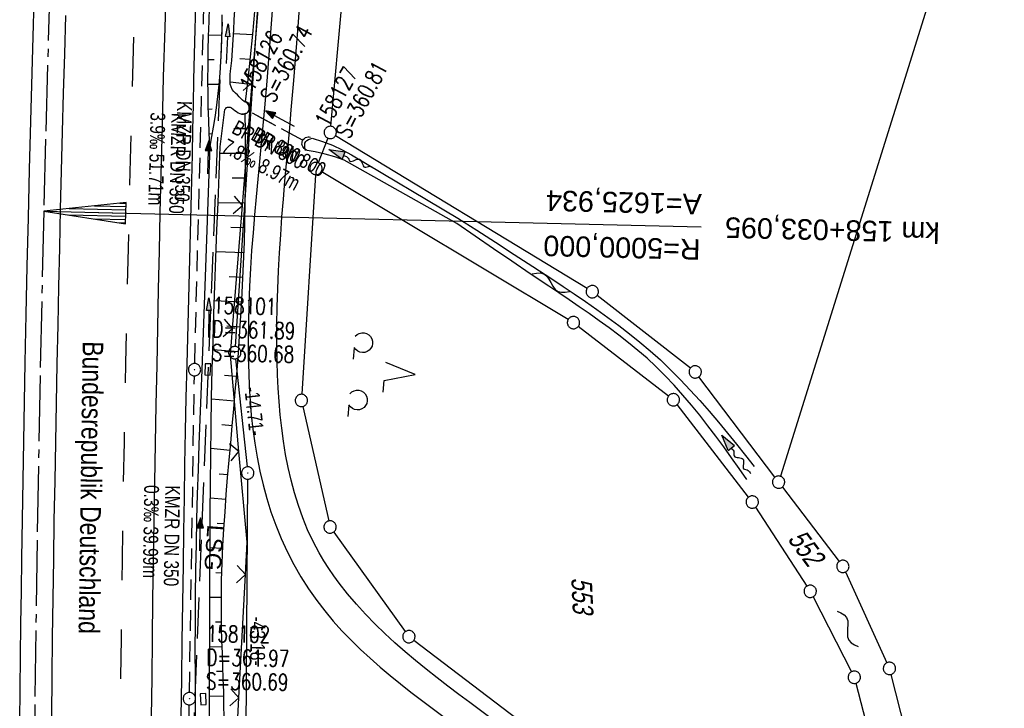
# Model space of a CAD drawing. Extents: x 510579 to 511204, y 466954 to 468018.
# Tile 33 of 48: x 510997 to 511116, y 467405 to 467489. Entities that reach past the tile are written whole.
import ezdxf
from ezdxf.enums import TextEntityAlignment as Align

# ---------------------------------------------------------------- set-up
doc = ezdxf.new("R2010")
doc.units = 0
doc.header["$LTSCALE"] = 10
doc.header["$MEASUREMENT"] = 0
for name, pattern in [('ACHSE', [5.5, 4, -0.5, 0.5, -0.5]), ('AUSGEZOGEN', [0]), ('LT00', [0]), ('LT02', [0.4, 0.2, -0.2]), ('LT05', [0.7, 0.5, -0.2]), ('LT12', [0.4, 0.3, -0.1]), ('STRICHLINIE2', [0.375, 0.25, -0.125])]:
    doc.linetypes.add(name, pattern=pattern)
doc.layers.get('0').update_dxf_attribs({"linetype": 'LT00'})
for name, color, linetype in [('--EK_FBR', 1, 'LT00'), ('--EK_Halt-Pfeil', 4, 'LT00'), ('--EK_Haltung', 7, 'STRICHLINIE2'), ('--EK_Haltung-Text', 140, 'LT00'), ('--EK_Schacht-Text', 5, 'LT00'), ('--EL_DFK_AB_L', 21, 'LT00'), ('--EL_DFK_AB_P', 7, 'LT00'), ('--EL_Halt-Pfeil', 4, 'LT00'), ('--EL_Haltung', 182, 'STRICHLINIE2'), ('--EL_Haltung-Text', 182, 'LT00'), ('--FLIEßRICHTPFEIL', 180, 'Continuous'), ('--WASSER_NUTZUNG', 180, 'Continuous'), ('-AX-093', 35, 'ACHSE'), ('-EL-93-1', 20, 'LT00'), ('ABSTAND', 8, 'LT00'), ('BRD', 255, 'Continuous'), ('DFK_AB_L', 21, 'LT00'), ('DFK_AB_P', 7, 'LT00'), ('DFK_FLUR_NR', 250, 'LT00'), ('DFK_GZPKT', 250, 'LT00'), ('DFK_KATASTER', 250, 'LT00'), ('DFK_NUTZUNG', 250, 'LT00'), ('DL', 182, 'LT12'), ('DL_PFEIL', 201, 'LT00'), ('DL_TEXT', 182, 'LT00'), ('LSG', 61, 'LT05'), ('LSG_TEXT', 61, 'LT00'), ('PFEIL', 140, 'AUSGEZOGEN'), ('V100_AFBR_BAB', 250, 'LT00'), ('V100_BOESCH', 250, 'LT00'), ('V100_BOSCHUNG', 250, 'LT00'), ('V100_GRABEN', 250, 'LT00'), ('V100_KA_PRUF', 182, 'LT00'), ('V100_LD_MARK', 250, 'LT00'), ('V100_LG_MARK', 250, 'LT02'), ('V100_SINKK', 182, 'LT00'), ('V100_UK_DURCH', 182, 'LT00'), ('V100_ZAUN', 40, 'LT00')]:
    doc.layers.add(name, color=color, linetype=linetype)
doc.styles.add('Arial', font='ARIAL.TTF')
doc.styles.add('Beschrift', font='ARIAL.TTF')
doc.styles.add('Haltungsbeschriftung', font='ARIAL.TTF', dxfattribs={"width": 0.75})
doc.styles.add('schachtbeschriftung', font='romans.shx', dxfattribs={"width": 0.75, "height": 2})
doc.styles.get("Standard").update_dxf_attribs({"font": 'ARIAL.TTF'})

# ---------------------------------------------------------------- blocks, each defined once
blk = doc.blocks.new('SYMB7010')
at = {"color": 0, "linetype": 'ByBlock'}
for points in [[(-0.031408, 0.499213), (-0.093728, 0.49134), (-0.15457, 0.475719), (-0.212975, 0.452595), (-0.268021, 0.422333), (-0.31884, 0.385411), (-0.36463, 0.342411), (-0.40467, 0.29401), (-0.438329, 0.240973), (-0.465074, 0.184136), (-0.484486, 0.124395), (-0.496256, 0.062692), (-0.5002, 0)], [(-0.5002, 0), (-0.496256, -0.062692), (-0.484486, -0.124395), (-0.465075, -0.184136), (-0.438329, -0.240973), (-0.404671, -0.29401), (-0.36463, -0.342411), (-0.31884, -0.385411), (-0.268021, -0.422333), (-0.212975, -0.452595), (-0.154571, -0.475719), (-0.093728, -0.49134), (-0.031408, -0.499213), (0.031408, -0.499213)], [(0.5002, 0), (0.496256, 0.062692), (0.484485, 0.124395), (0.465074, 0.184136), (0.438329, 0.240973), (0.40467, 0.29401), (0.36463, 0.342411), (0.31884, 0.385411), (0.268021, 0.422333), (0.212975, 0.452595), (0.15457, 0.475719), (0.093728, 0.49134), (0.031408, 0.499213), (-0.031408, 0.499213)], [(0.031408, -0.499213), (0.093728, -0.491341), (0.15457, -0.475719), (0.212975, -0.452595), (0.268021, -0.422333), (0.31884, -0.385411), (0.36463, -0.342411), (0.404671, -0.294011), (0.438329, -0.240974), (0.465075, -0.184136), (0.484486, -0.124395), (0.496256, -0.062692), (0.500201, 0)]]:
    blk.add_lwpolyline(points, dxfattribs=at)
blk = doc.blocks.new('SYMB0003')
at = {"color": 0, "linetype": 'ByBlock'}
for p, q in [((-0.015712, 0), (0.010166, 0.012015)), ((0, -0.021257), (-0.015712, 0)), ((0.010166, 0.012015), (0, -0.021257))]:
    blk.add_line(p, q, dxfattribs=at)
for points in [[(-0.031395, 0.499013), (-0.093691, 0.491144), (-0.154509, 0.475528), (-0.21289, 0.452414), (-0.267913, 0.422164), (-0.318712, 0.385257), (-0.364484, 0.342274), (-0.404509, 0.293893), (-0.438154, 0.240877), (-0.464888, 0.184062), (-0.484292, 0.124345), (-0.496058, 0.062667), (-0.5, 0)], [(-0.5, 0), (-0.496058, -0.062667), (-0.484292, -0.124345), (-0.464888, -0.184062), (-0.438154, -0.240877), (-0.404509, -0.293893), (-0.364485, -0.342274), (-0.318712, -0.385257), (-0.267914, -0.422164), (-0.21289, -0.452414), (-0.154509, -0.475529), (-0.093691, -0.491144), (-0.031395, -0.499014), (0.031395, -0.499014)], [(0.5, 0), (0.496057, 0.062667), (0.484292, 0.124345), (0.464888, 0.184062), (0.438153, 0.240877), (0.404509, 0.293893), (0.364484, 0.342274), (0.318712, 0.385257), (0.267913, 0.422164), (0.21289, 0.452414), (0.154509, 0.475528), (0.093691, 0.491144), (0.031395, 0.499013), (-0.031395, 0.499013)], [(0.031395, -0.499014), (0.093691, -0.491144), (0.154509, -0.475529), (0.21289, -0.452414), (0.267914, -0.422164), (0.318712, -0.385257), (0.364485, -0.342274), (0.404509, -0.293893), (0.438154, -0.240877), (0.464889, -0.184062), (0.484292, -0.124345), (0.496058, -0.062667), (0.5, 0)]]:
    blk.add_lwpolyline(points, dxfattribs=at)
blk = doc.blocks.new('SYMB7201')
at = {"color": 0, "linetype": 'ByBlock'}
for p, q in [((0, 0.385), (-0.11, 0.015)), ((-0.255, -0.385), (-0.115, -0.385)), ((0.445, -0.385), (0.585, -0.385))]:
    blk.add_line(p, q, dxfattribs=at)
for points in [[(0.25, 0.015), (0.11, 0.015), (0, 0.385)], [(-0.393816, -0.383308), (-0.416239, -0.362945), (-0.432849, -0.337617), (-0.442589, -0.308936), (-0.444836, -0.27873), (-0.439449, -0.248923), (-0.426769, -0.221415), (-0.407606, -0.197958), (-0.38318, -0.180047), (-0.355047, -0.168823), (-0.325, -0.165), (-0.294953, -0.168823), (-0.26682, -0.180047), (-0.242394, -0.197959), (-0.223231, -0.221415), (-0.210551, -0.248923), (-0.205164, -0.27873), (-0.207411, -0.308936), (-0.21715, -0.337617), (-0.233761, -0.362945), (-0.256184, -0.383308)], [(0.306185, -0.383308), (0.283761, -0.362945), (0.267151, -0.337617), (0.257411, -0.308936), (0.255164, -0.27873), (0.260552, -0.248923), (0.273231, -0.221415), (0.292394, -0.197958), (0.31682, -0.180047), (0.344953, -0.168823), (0.375, -0.165), (0.405047, -0.168823), (0.43318, -0.180047), (0.457606, -0.197959), (0.476769, -0.221415), (0.489449, -0.248923), (0.494836, -0.27873), (0.492589, -0.308936), (0.48285, -0.337617), (0.466239, -0.362945), (0.443816, -0.383308)]]:
    blk.add_lwpolyline(points, dxfattribs=at)
blk = doc.blocks.new('Pfreil3')
at = {"layer": 'PFEIL'}
blk.add_hatch(color=256, dxfattribs=at).paths.add_polyline_path([(-1.55, 0.27), (-1.55, -0.27), (0, 0)])
for p, q in [((-1.55, 0), (-4.83, 0)), ((-1.55, -0.27), (-1.55, 0.27)), ((-1.55, 0.27), (0, 0)), ((0, 0), (-1.55, -0.27))]:
    blk.add_line(p, q, dxfattribs=at)
blk = doc.blocks.new('SYMB0024')
at = {"color": 0, "linetype": 'ByBlock'}
for p, q in [((-0.5, 0.5), (0, 0)), ((0, 0), (0.5, 0.5))]:
    blk.add_line(p, q, dxfattribs=at)
blk = doc.blocks.new('SYMB7251')
at = {"color": 0, "linetype": 'ByBlock'}
for points in [[(-0.25, 0), (-0.208333, 0.028889), (-0.166667, 0.051111), (-0.125, 0.06), (-0.083333, 0.051111), (-0.041667, 0.028889), (0, 0)], [(0, 0), (0.041667, -0.028889), (0.083333, -0.051111), (0.125, -0.06), (0.166667, -0.051111), (0.208333, -0.028889), (0.25, 0)]]:
    blk.add_lwpolyline(points, dxfattribs=at)
blk = doc.blocks.new('FLIEßRICHTPFEIL')
at = {"layer": '--FLIEßRICHTPFEIL'}
blk.add_hatch(color=256, dxfattribs=at).paths.add_polyline_path([(-1.95, 0.4875), (-1.95, -0.4875), (0, 0)])
for p, q in [((-1.95, 0.4875), (-1.95, -0.4875)), ((-1.95, 0.4875), (0, 0)), ((0, 0), (-1.95, -0.4875))]:
    blk.add_line(p, q, dxfattribs=at)
at = {"layer": '--FLIEßRICHTPFEIL', "start_tangent": (-1, 0), "end_tangent": (-1, 0)}
blk.add_spline([(-1.95, 0), (-2.4375, 0), (-2.925, 0.325), (-3.4125, 0), (-3.9, -0.325), (-4.3875, 0), (-4.875, 0.325), (-5.3625, 0), (-5.85, 0)], degree=3, dxfattribs=at)
blk = doc.blocks.new('SYMB0652')
at = {"color": 0, "linetype": 'ByBlock'}
blk.add_lwpolyline([(-0.15, -0.075), (0.15, -0.075), (0.15, 0.075), (-0.15, 0.075), (-0.15, -0.075)], dxfattribs=at)
blk = doc.blocks.new('SYMB1107')
at = {"color": 0, "linetype": 'ByBlock'}
for points in [[(-0.2, 0), (-0.196157, 0.039018), (-0.184776, 0.076537), (-0.166294, 0.111114), (-0.141421, 0.141421), (-0.111114, 0.166294), (-0.076537, 0.184776), (-0.039018, 0.196157), (0, 0.2)], [(0, 0.2), (0.039018, 0.196157), (0.076537, 0.184776), (0.111114, 0.166294), (0.141421, 0.141421), (0.166294, 0.111114), (0.184776, 0.076537), (0.196157, 0.039018), (0.2, 0)]]:
    blk.add_lwpolyline(points, dxfattribs=at)
blk = doc.blocks.new('SYMB0070')
at = {"color": 0, "linetype": 'ByBlock'}
for p, q in [((-0.5, 0), (0.2, 0)), ((0.5, 0), (0.2, 0.1)), ((0.2, 0.1), (0.2, 0)), ((0.468, 0), (0.21, 0.086)), ((0.21, 0.086), (0.21, -0.086)), ((0.21, -0.086), (0.468, 0)), ((0.22, -0.072), (0.437, 0)), ((0.23, -0.058), (0.405, 0)), ((0.24, -0.045), (0.374, 0)), ((0.342, 0), (0.25, 0.031)), ((0.25, 0.031), (0.25, -0.031)), ((0.25, -0.031), (0.342, 0)), ((0.26, -0.017), (0.31, 0)), ((0.27, -0.003), (0.279, 0))]:
    blk.add_line(p, q, dxfattribs=at)
for points in [[(0.2, 0), (0.2, -0.1), (0.5, 0)], [(0.437, 0), (0.22, 0.072), (0.22, -0.072)], [(0.405, 0), (0.23, 0.058), (0.23, -0.058)], [(0.374, 0), (0.24, 0.045), (0.24, -0.045)], [(0.31, 0), (0.26, 0.017), (0.26, -0.017)], [(0.279, 0), (0.27, 0.003), (0.27, -0.003)]]:
    blk.add_lwpolyline(points, dxfattribs=at)
blk = doc.blocks.new('SYMB18')
at = {"color": 0, "linetype": 'ByBlock'}
for p, q in [((1, 0.13), (0, 0)), ((0.923077, 0.12), (1, 0.12)), ((0.000669, 0), (1, 0)), ((0.307692, 0.04), (1, 0.04)), ((0.615385, 0.08), (1, 0.08)), ((0.307692, -0.04), (1, -0.04)), ((0.615385, -0.08), (1, -0.08)), ((0.923077, -0.12), (1, -0.12))]:
    blk.add_line(p, q, dxfattribs=at)
at = {"color": 0, "linetype": 'ByBlock', "flags": 128}
blk.add_lwpolyline([(0, 0), (1, -0.13), (1, 0.13)], dxfattribs=at)

msp = doc.modelspace()

# ---------------------------------------------------------------- linework, layer by layer
at = {"layer": '--EK_FBR'}
for points in [[(510996.63, 467403.57), (510996.68, 467407.54), (510996.73, 467411.51), (510996.78, 467415.48), (510996.85, 467419.45), (510996.91, 467423.41), (510996.98, 467428.18), (510997.06, 467432.94), (510997.14, 467437.71), (510997.22, 467442.47), (510997.31, 467447.24), (510997.43, 467453.1), (510997.56, 467458.97), (510997.69, 467464.83), (510997.84, 467470.69), (510997.98, 467476.57), (510998.14, 467482.45), (510998.31, 467488.33), (510998.48, 467494.21)], [(511016.29, 467404.17), (511016.34, 467408.8), (511016.4, 467413.42), (511016.47, 467418.05), (511016.54, 467422.68), (511016.61, 467426.74), (511016.67, 467430.8), (511016.74, 467434.86), (511016.82, 467438.92), (511016.9, 467442.98), (511017, 467447.04), (511017.07, 467450.24), (511017.16, 467453.44), (511017.24, 467456.63), (511017.33, 467459.83), (511017.41, 467463.03), (511017.49, 467466.23), (511017.57, 467469.42), (511017.64, 467472.48), (511017.7, 467475.53), (511017.76, 467478.58), (511017.83, 467481.63), (511017.9, 467484.68), (511017.97, 467487.74), (511018.06, 467490.79)], [(511002.2, 467489.43), (511002.07, 467484.71), (511001.94, 467480), (511001.81, 467475.28), (511001.69, 467470.56), (511001.57, 467465.87), (511001.47, 467461.17), (511001.37, 467456.47), (511001.27, 467451.77), (511001.17, 467447.07), (511001.07, 467442.32), (511000.98, 467437.58), (511000.89, 467432.83), (511000.8, 467428.09), (511000.73, 467423.35), (511000.66, 467418.58), (511000.6, 467413.82), (511000.55, 467409.06), (511000.51, 467404.29)]]:
    msp.add_lwpolyline(points, dxfattribs=at)
at = {"layer": '--EK_Haltung'}
for p, q in [((511017.92, 467447.12), (511019.22, 467497.32)), ((511031.11, 467474.22), (511024.53, 467477.78)), ((511017.28, 467407.14), (511017.89, 467445.63)), ((511017.06, 467385.35), (511017.26, 467405.64))]:
    msp.add_line(p, q, dxfattribs=at)
at = {"layer": '--EL_DFK_AB_L'}
for p, q in [((511036.7, 467659.6), (511022.85, 467449.2)), ((511022.88, 467447.7), (511024.29, 467434.57)), ((511024.36, 467433.07), (511024.07, 467391.39))]:
    msp.add_line(p, q, dxfattribs=at)
at = {"layer": '--EL_Haltung'}
for p, q in [((511017.92, 467447.12), (511019.22, 467497.32)), ((511031.11, 467474.22), (511024.53, 467477.78)), ((511017.28, 467407.14), (511017.89, 467445.63)), ((511017.06, 467385.35), (511017.26, 467405.64))]:
    msp.add_line(p, q, dxfattribs=at)
at = {"layer": '-AX-093', "ltscale": 0.2}
msp.add_lwpolyline([(511006.18, 467634.26), (511005.16, 467614.29), (511004.19, 467594.31), (511003.29, 467574.33), (511002.44, 467554.35), (511001.67, 467534.36), (511000.96, 467514.37), (511000.33, 467494.38), (510999.77, 467474.39), (510999.55, 467465.66), (510999.11, 467445.67), (510998.75, 467425.67), (510998.46, 467405.67), (510998.26, 467385.67), (510998.13, 467365.67), (510998.09, 467345.67), (510998.13, 467325.67), (510998.24, 467305.68), (510998.44, 467285.68), (510998.72, 467265.68), (510999.07, 467245.68), (510999.51, 467225.69), (511000.02, 467205.69), (511000.62, 467185.7)], dxfattribs=at)
at = {"layer": '-EL-93-1'}
msp.add_line((511004.55, 467465.54), (511079.53, 467463.73), dxfattribs=at)
at = {"layer": 'DFK_AB_L'}
for p, q in [((511036.7, 467659.6), (511022.85, 467449.2)), ((511022.88, 467447.7), (511024.29, 467434.57)), ((511024.36, 467433.07), (511024.07, 467391.39))]:
    msp.add_line(p, q, dxfattribs=at)
at = {"layer": 'DFK_KATASTER'}
for p, q in [((511034.48, 467475.96), (511039.77, 467534.38)), ((511107.43, 467491.76), (511089.17, 467433.43)), ((511034.13, 467474.51), (511032.95, 467471.53)), ((511065.65, 467456.25), (511035.05, 467474.82)), ((511063.36, 467452.48), (511033.31, 467470.45)), ((511032.62, 467470.08), (511030.95, 467443.39)), ((511078.22, 467446.57), (511066.88, 467455.4)), ((511075.56, 467443.18), (511064.59, 467451.64)), ((511088.5, 467433.31), (511079.26, 467445.51)), ((511031.07, 467441.91), (511034.22, 467427.99)), ((511085.29, 467430.88), (511076.61, 467442.13)), ((511089.41, 467432.11), (511096.31, 467423.07)), ((511086.16, 467429.66), (511092.39, 467420.07)), ((511034.83, 467426.65), (511043.54, 467414.54)), ((511097.08, 467421.79), (511102.13, 467410.75)), ((511093.14, 467418.77), (511097.82, 467409.66)), ((511116.41, 467358.89), (511044.58, 467413.48)), ((511102.62, 467409.34), (511106.51, 467394.02)), ((511098.35, 467408.26), (511102.31, 467392.96))]:
    msp.add_line(p, q, dxfattribs=at)
at = {"layer": 'DL'}
msp.add_line((511031.11, 467474.22), (511024.53, 467477.78), dxfattribs=at)
at = {"layer": 'LSG', "flags": 128}
msp.add_lwpolyline([(511028.44, 466972.99), (511028.34, 466978.08), (511018.87, 467147.48), (511017.13, 467385.28), (511031.01, 467728.06), (511042.32, 467899.59)], dxfattribs=at)
at = {"layer": 'V100_AFBR_BAB'}
for points in [[(510996.63, 467403.57), (510996.68, 467407.54), (510996.73, 467411.51), (510996.78, 467415.48), (510996.85, 467419.45), (510996.91, 467423.41), (510996.98, 467428.18), (510997.06, 467432.94), (510997.14, 467437.71), (510997.22, 467442.47), (510997.31, 467447.24), (510997.43, 467453.1), (510997.56, 467458.97), (510997.69, 467464.83), (510997.84, 467470.69), (510997.98, 467476.57), (510998.14, 467482.45), (510998.31, 467488.33), (510998.48, 467494.21)], [(511053.65, 467404.22), (511051.38, 467405.91), (511050.05, 467406.91), (511048.72, 467407.92), (511047.4, 467408.94), (511046.09, 467409.97), (511044.8, 467411.02), (511043.52, 467412.1), (511042.27, 467413.19), (511041.05, 467414.31), (511039.86, 467415.46), (511038.71, 467416.65), (511037.6, 467417.86), (511036.53, 467419.12), (511035.51, 467420.42), (511034.86, 467421.31), (511034.23, 467422.22), (511033.64, 467423.15), (511033.08, 467424.1), (511032.33, 467425.5), (511031.66, 467426.93), (511031.06, 467428.39), (511030.53, 467429.89), (511030.06, 467431.41), (511029.64, 467432.95), (511029.29, 467434.51), (511028.98, 467436.09), (511028.72, 467437.68), (511028.51, 467439.29), (511028.33, 467440.9), (511028.19, 467442.53), (511028.09, 467444.15), (511028.01, 467445.77), (511027.96, 467447.39), (511027.93, 467449.61), (511027.93, 467451.83), (511027.97, 467454.03), (511028.03, 467456.22), (511028.13, 467458.41), (511028.25, 467460.6), (511028.39, 467462.77), (511028.54, 467464.95), (511028.72, 467467.12), (511028.9, 467469.29), (511029.09, 467471.45), (511029.28, 467473.62), (511029.48, 467475.79), (511029.67, 467477.96), (511029.97, 467481.51), (511030.26, 467485.06), (511030.54, 467488.62), (511030.81, 467492.19)], [(511016.29, 467404.17), (511016.34, 467408.8), (511016.4, 467413.42), (511016.47, 467418.05), (511016.54, 467422.68), (511016.61, 467426.74), (511016.67, 467430.8), (511016.74, 467434.86), (511016.82, 467438.92), (511016.9, 467442.98), (511017, 467447.04), (511017.07, 467450.24), (511017.16, 467453.44), (511017.24, 467456.63), (511017.33, 467459.83), (511017.41, 467463.03), (511017.49, 467466.23), (511017.57, 467469.42), (511017.64, 467472.48), (511017.7, 467475.53), (511017.76, 467478.58), (511017.83, 467481.63), (511017.9, 467484.68), (511017.97, 467487.74), (511018.06, 467490.79)], [(511027.41, 467491.1), (511027.18, 467487.87), (511026.94, 467484.65), (511026.68, 467481.43), (511026.41, 467478.21), (511026.21, 467476.04), (511026, 467473.87), (511025.79, 467471.7), (511025.59, 467469.54), (511025.39, 467467.37), (511025.2, 467465.2), (511025.02, 467463.03), (511024.85, 467460.86), (511024.71, 467458.68), (511024.59, 467456.51), (511024.5, 467454.33), (511024.45, 467452.14), (511024.42, 467449.96), (511024.44, 467447.76), (511024.49, 467446.04), (511024.56, 467444.31), (511024.67, 467442.59), (511024.81, 467440.86), (511025, 467439.15), (511025.23, 467437.44), (511025.52, 467435.74), (511025.85, 467434.06), (511026.24, 467432.38), (511026.69, 467430.73), (511027.2, 467429.09), (511027.78, 467427.48), (511028.44, 467425.86), (511029.17, 467424.27), (511029.97, 467422.72), (511030.84, 467421.21), (511031.77, 467419.73), (511032.77, 467418.31), (511033.74, 467417.05), (511034.76, 467415.83), (511035.83, 467414.64), (511036.94, 467413.5), (511038.09, 467412.38), (511039.27, 467411.3), (511040.47, 467410.24), (511041.71, 467409.2), (511042.96, 467408.19), (511044.23, 467407.19), (511045.51, 467406.2), (511046.8, 467405.23), (511048.1, 467404.26)], [(511002.2, 467489.43), (511002.07, 467484.71), (511001.94, 467480), (511001.81, 467475.28), (511001.69, 467470.56), (511001.57, 467465.87), (511001.47, 467461.17), (511001.37, 467456.47), (511001.27, 467451.77), (511001.17, 467447.07), (511001.07, 467442.32), (511000.98, 467437.58), (511000.89, 467432.83), (511000.8, 467428.09), (511000.73, 467423.35), (511000.66, 467418.58), (511000.6, 467413.82), (511000.55, 467409.06), (511000.51, 467404.29)]]:
    msp.add_lwpolyline(points, dxfattribs=at)
at = {"layer": 'V100_BOESCH'}
for points in [[(511019.76, 467473.56), (511019.69, 467475.13), (511019.63, 467476.71), (511019.58, 467478.28), (511019.55, 467479.85), (511019.53, 467481.62), (511019.55, 467483.39), (511019.58, 467485.16), (511019.62, 467486.93), (511019.68, 467488.7), (511019.74, 467490.47)], [(511021.5, 467404.1), (511021.48, 467405.66), (511021.45, 467407.22), (511021.4, 467408.79), (511021.35, 467410.35), (511021.29, 467411.92), (511021.24, 467413.48), (511021.2, 467415.05), (511021.17, 467416.61), (511021.17, 467418.7), (511021.2, 467420.78), (511021.27, 467422.87), (511021.36, 467424.95), (511021.47, 467427.04), (511021.61, 467429.12), (511021.77, 467431.2), (511021.93, 467433.29), (511022.11, 467435.37), (511022.3, 467437.45), (511022.49, 467439.54), (511022.68, 467441.62), (511022.86, 467443.71), (511023.04, 467445.79), (511023.21, 467447.88), (511023.66, 467454.87), (511023.96, 467461.87), (511024.09, 467468.88), (511024.1, 467471.02), (511024.1, 467473.17), (511024.09, 467475.32), (511024.08, 467477.46)]]:
    msp.add_lwpolyline(points, dxfattribs=at)
msp.add_arc((510725.62, 467516.17), 300.78, 352.8852, 9.7221, dxfattribs=at)
at = {"layer": 'V100_BOSCHUNG'}
for p, q in [((511019.62, 467487.09), (511021.19, 467487.04)), ((511024.99, 467487.07), (511022.65, 467487.21)), ((511019.56, 467484.08), (511020.31, 467484.07)), ((511024.68, 467484.07), (511023.42, 467484.17)), ((511024.35, 467481.1), (511022.23, 467481.31)), ((511019.54, 467481.07), (511020.86, 467481.07)), ((511019.59, 467478.06), (511020.05, 467478.07)), ((511024.09, 467475.65), (511022.7, 467475.65)), ((511019.7, 467475.06), (511020.03, 467475.07)), ((511024.1, 467472.65), (511021, 467472.65)), ((511024.1, 467469.64), (511022.49, 467469.65)), ((511024.07, 467466.63), (511020.75, 467466.67)), ((511024.01, 467463.61), (511022.32, 467463.65)), ((511023.92, 467460.59), (511020.52, 467460.71)), ((511023.8, 467457.58), (511022.1, 467457.66)), ((511023.65, 467454.57), (511020.3, 467454.75)), ((511023.47, 467451.56), (511021.84, 467451.66)), ((511023.26, 467448.55), (511020.12, 467448.78)), ((511023.02, 467445.54), (511021.53, 467445.67)), ((511022.76, 467442.55), (511019.98, 467442.8)), ((511022.49, 467439.56), (511021.21, 467439.67)), ((511022.22, 467436.57), (511019.88, 467436.78)), ((511021.96, 467433.59), (511020.9, 467433.68)), ((511021.72, 467430.61), (511019.82, 467430.75)), ((511021.51, 467427.63), (511020.66, 467427.68)), ((511021.34, 467424.64), (511019.78, 467424.72)), ((511021.23, 467421.66), (511020.5, 467421.68)), ((511021.17, 467418.68), (511019.76, 467418.68)), ((511021.18, 467415.7), (511020.47, 467415.68)), ((511021.26, 467412.71), (511019.75, 467412.66)), ((511021.37, 467409.71), (511020.56, 467409.68)), ((511021.46, 467406.7), (511019.74, 467406.66))]:
    msp.add_line(p, q, dxfattribs=at)
at = {"layer": 'V100_GRABEN'}
for points in [[(511021.24, 467489.52), (511021.21, 467488.1), (511021.18, 467486.68), (511021.13, 467485.25), (511021.06, 467483.83), (511020.97, 467482.41), (511020.85, 467481), (511020.71, 467479.6), (511020.53, 467478.2), (511020.36, 467477.03), (511020.17, 467475.87), (511019.97, 467474.72), (511019.76, 467473.56), (511018.77, 467446.38), (511018.65, 467443.35), (511018.54, 467440.32), (511018.43, 467437.29), (511018.33, 467434.26), (511018.23, 467431.23), (511018.15, 467428.2), (511018.08, 467425.17), (511018.03, 467422.14), (511017.98, 467418.86), (511017.96, 467415.57), (511017.95, 467412.28), (511017.96, 467409), (511017.97, 467405.71), (511018, 467402.42)], [(511019.74, 467403.72), (511019.74, 467408.3), (511019.75, 467412.89), (511019.76, 467417.47), (511019.77, 467422.05), (511019.79, 467425.54), (511019.81, 467429.03), (511019.84, 467432.51), (511019.87, 467436), (511019.92, 467439.49), (511019.98, 467442.98), (511020.06, 467446.46), (511020.15, 467449.84), (511020.25, 467453.21), (511020.37, 467456.59), (511020.49, 467459.96), (511020.62, 467463.34), (511020.76, 467466.71), (511020.9, 467470.09), (511021.04, 467473.46), (511021.59, 467478.02), (511021.69, 467478.13), (511021.8, 467478.23), (511021.91, 467478.29), (511022.06, 467478.3), (511022.22, 467478.27), (511022.38, 467478.2), (511022.6, 467478.06), (511022.8, 467477.9), (511022.99, 467477.74), (511023.2, 467477.6), (511023.41, 467477.5), (511023.63, 467477.44), (511023.86, 467477.42), (511024.08, 467477.46), (511024.25, 467477.54), (511024.39, 467477.67), (511024.5, 467477.83), (511024.56, 467478.07), (511024.56, 467478.32), (511024.48, 467478.56), (511024.34, 467478.75), (511024.22, 467478.84), (511024.08, 467478.91), (511023.95, 467478.99), (511023.73, 467479.15), (511023.53, 467479.35), (511023.33, 467479.55), (511023.11, 467479.77), (511022.88, 467479.98), (511022.67, 467480.2), (511022.49, 467480.43), (511022.34, 467480.75), (511022.25, 467481.1), (511022.22, 467481.47), (511022.22, 467481.85), (511022.25, 467482.25), (511022.29, 467482.65), (511022.42, 467483.96), (511022.52, 467485.23), (511022.61, 467486.47), (511022.68, 467487.7), (511022.74, 467488.9), (511022.79, 467490.09)], [(511031.38, 467473.05), (511031.33, 467473.36), (511031.31, 467473.64), (511031.34, 467473.9), (511031.43, 467474.11), (511031.57, 467474.25), (511031.76, 467474.35), (511031.99, 467474.44), (511032.23, 467474.51)], [(511032.23, 467474.51), (511033.46, 467474.13), (511034.67, 467473.66), (511035.85, 467473.12), (511036.99, 467472.51), (511049.95, 467464.79), (511052.23, 467463.33), (511054.51, 467461.86), (511056.79, 467460.39), (511059.07, 467458.91), (511061.35, 467457.42), (511062.73, 467456.5), (511064.1, 467455.58), (511065.47, 467454.65), (511066.83, 467453.71), (511068.17, 467452.74), (511069.5, 467451.76), (511070.8, 467450.75), (511072.09, 467449.72), (511073.34, 467448.66), (511074.57, 467447.56), (511075.81, 467446.38), (511077.03, 467445.16), (511078.21, 467443.9), (511079.37, 467442.63), (511080.51, 467441.33), (511081.63, 467440), (511082.73, 467438.67), (511083.83, 467437.32), (511084.91, 467435.96), (511086, 467434.6)], [(511085.09, 467433.04), (511084.16, 467434.36), (511083.22, 467435.68), (511082.28, 467436.99), (511081.32, 467438.29), (511080.35, 467439.57), (511079.37, 467440.84), (511078.36, 467442.08), (511077.32, 467443.3), (511076.26, 467444.49), (511075.16, 467445.64), (511074.03, 467446.76), (511072.95, 467447.76), (511071.83, 467448.72), (511070.69, 467449.66), (511069.53, 467450.57), (511068.34, 467451.46), (511067.14, 467452.33), (511065.93, 467453.19), (511064.7, 467454.03), (511063.47, 467454.87), (511062.23, 467455.7), (511060.99, 467456.52), (511058.74, 467458.04), (511056.5, 467459.56), (511054.26, 467461.08), (511052.03, 467462.61), (511049.8, 467464.13), (511036.1, 467471.84), (511034.95, 467472.25), (511033.78, 467472.59), (511032.59, 467472.86), (511031.38, 467473.05)]]:
    msp.add_lwpolyline(points, dxfattribs=at)
at = {"layer": 'V100_LD_MARK'}
msp.add_lwpolyline([(511012.68, 467404.2), (511012.73, 467408.94), (511012.78, 467413.69), (511012.84, 467418.43), (511012.91, 467423.17), (511012.98, 467427.91), (511013.06, 467432.65), (511013.15, 467437.4), (511013.24, 467442.14), (511013.34, 467446.88), (511013.43, 467451.52), (511013.53, 467456.17), (511013.63, 467460.81), (511013.73, 467465.45), (511013.84, 467470.1), (511013.99, 467476.03), (511014.14, 467481.96), (511014.31, 467487.89), (511014.49, 467493.82)], dxfattribs=at)
at = {"layer": 'V100_LG_MARK', "ltscale": 3, "flags": 128}
msp.add_lwpolyline([(511008.66, 467312.8), (511008.65, 467318.79), (511008.64, 467324.77), (511008.63, 467330.76), (511008.63, 467336.4), (511008.63, 467342.05), (511008.63, 467347.7), (511008.64, 467353.34), (511008.64, 467358.72), (511008.65, 467364.1), (511008.67, 467369.48), (511008.69, 467374.85), (511008.71, 467380.23), (511008.74, 467385.05), (511008.78, 467389.87), (511008.82, 467394.69), (511008.86, 467399.51), (511008.91, 467404.25), (511008.95, 467408.99), (511009, 467413.74), (511009.06, 467418.48), (511009.12, 467423.22), (511009.2, 467428), (511009.28, 467432.78), (511009.37, 467437.56), (511009.46, 467442.34), (511009.56, 467447.12), (511009.65, 467451.78), (511009.75, 467456.44), (511009.85, 467461.1), (511009.96, 467465.76), (511010.07, 467470.42), (511010.22, 467476.32), (511010.38, 467482.21), (511010.54, 467488.11), (511010.72, 467494.01), (511010.96, 467501.92), (511011.21, 467509.82), (511011.48, 467517.73), (511011.69, 467523.88), (511011.91, 467530.04), (511012.14, 467536.19), (511012.37, 467542.35), (511012.56, 467547.1), (511012.75, 467551.86), (511012.95, 467556.62), (511013.15, 467561.37), (511013.35, 467566.13), (511013.55, 467570.76), (511013.75, 467575.39), (511013.95, 467580.02), (511014.15, 467584.66), (511014.36, 467589.29), (511014.55, 467593.23), (511014.74, 467597.17), (511014.93, 467601.11), (511015.12, 467605.05), (511015.31, 467608.99), (511015.5, 467612.93), (511015.68, 467616.78), (511015.87, 467620.63), (511016.05, 467624.48), (511016.23, 467628.33), (511016.41, 467632.18), (511016.6, 467636.03), (511016.9, 467642.01), (511017.21, 467647.99), (511017.53, 467653.97), (511017.86, 467659.95), (511018.17, 467665.48), (511018.48, 467671.01), (511018.8, 467676.55), (511019.14, 467682.49), (511019.49, 467688.44), (511019.68, 467691.77), (511019.88, 467695.11), (511020.08, 467698.45), (511020.28, 467701.79), (511020.5, 467705.3), (511020.72, 467708.82), (511020.94, 467712.34), (511021.17, 467715.85), (511021.4, 467719.37), (511021.71, 467724.18), (511022.02, 467728.99), (511022.33, 467733.8), (511022.65, 467738.61), (511022.96, 467743.43), (511023.36, 467749.39), (511023.77, 467755.35), (511024.17, 467761.31), (511024.58, 467767.27), (511025, 467773.23)], dxfattribs=at)
at = {"layer": 'V100_ZAUN'}
for p, q in [((511024.93, 467481.27), (511026.14, 467496.23)), ((511023.73, 467466.32), (511024.93, 467481.27)), ((511022.52, 467451.37), (511023.73, 467466.32)), ((511023.31, 467406.5), (511024.09, 467421.48)), ((511022.53, 467391.52), (511023.31, 467406.5))]:
    msp.add_line(p, q, dxfattribs=at)
for points in [[(511023.31, 467436.43), (511022.26, 467448.15), (511022.52, 467451.37)], [(511024.09, 467421.48), (511024.29, 467425.41), (511023.31, 467436.43)]]:
    msp.add_lwpolyline(points, dxfattribs=at)

# ---------------------------------------------------------------- block references
at = {"layer": '--EK_Halt-Pfeil', "yscale": 4, "zscale": 4}
for p, xscale, rotation in [((511028.3, 467476.88), 3.99999999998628, 151.6243099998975), ((511019.57, 467472.2), 4.000000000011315, 88.5114699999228), ((511018.58, 467426.37), 3.999999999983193, 89.09698000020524)]:
    msp.add_blockref('SYMB0070', p, dxfattribs=dict(at, xscale=xscale, rotation=rotation))
at = {"layer": '--EL_DFK_AB_P', "xscale": 1.500000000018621, "yscale": 1.5, "zscale": 1.5, "rotation": 264.7377099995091}
for p in [(511022.8, 467448.45), (511024.37, 467433.82)]:
    msp.add_blockref('SYMB0003', p, dxfattribs=at)
at = {"layer": '--EL_Halt-Pfeil', "yscale": 4, "zscale": 4}
for p, xscale, rotation in [((511028.3, 467476.88), 3.99999999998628, 151.6243099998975), ((511019.57, 467472.2), 4.000000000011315, 88.5114699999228), ((511018.58, 467426.37), 3.999999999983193, 89.09698000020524)]:
    msp.add_blockref('SYMB0070', p, dxfattribs=dict(at, xscale=xscale, rotation=rotation))
at = {"layer": '--FLIEßRICHTPFEIL'}
for p, rotation in [((511034.23, 467473.13), 157.7960860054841), ((511082.03, 467438.42), 127.0106)]:
    msp.add_blockref('FLIEßRICHTPFEIL', p, dxfattribs=dict(at, rotation=rotation))
at = {"layer": '--WASSER_NUTZUNG', "zscale": 10}
for p, xscale, yscale, rotation in [((511061.25, 467456.96), 9.999999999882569, 10.00000000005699, 334.526659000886), ((511097.35, 467414.89), 9.999999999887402, 10.00000000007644, 301.0353941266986)]:
    msp.add_blockref('SYMB7251', p, dxfattribs=dict(at, xscale=xscale, yscale=yscale, rotation=rotation))
at = {"layer": '-EL-93-1', "xscale": 9.999999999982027, "yscale": 10, "zscale": 10, "rotation": 358.6137359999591}
msp.add_blockref('SYMB18', (510999.55, 467465.66), dxfattribs=at)
at = {"layer": 'DFK_AB_P', "xscale": 1.500000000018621, "yscale": 1.5, "zscale": 1.5, "rotation": 264.7377099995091}
for p in [(511022.8, 467448.45), (511024.37, 467433.82)]:
    msp.add_blockref('SYMB0003', p, dxfattribs=at)
at = {"layer": 'DFK_GZPKT', "xscale": 1.500000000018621, "yscale": 1.5, "zscale": 1.5, "rotation": 264.7377099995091}
for p in [(511034.41, 467475.21), (511032.67, 467470.83), (511066.29, 467455.86), (511064, 467452.1), (511078.81, 467446.11), (511030.9, 467442.64), (511076.15, 467442.72), (511088.95, 467432.71), (511085.75, 467430.29), (511034.39, 467427.26), (511096.77, 467422.47), (511092.8, 467419.44), (511043.98, 467413.93), (511102.44, 467410.07), (511098.16, 467408.99)]:
    msp.add_blockref('SYMB7010', p, dxfattribs=at)
at = {"layer": 'DFK_NUTZUNG', "xscale": 9.999999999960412, "yscale": 10, "zscale": 10, "rotation": 264.7377000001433}
msp.add_blockref('SYMB7201', (511040.91, 467446.16), dxfattribs=at)
at = {"layer": 'DL_PFEIL', "xscale": 3.99999999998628, "yscale": 4, "zscale": 4, "rotation": 151.6243099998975}
msp.add_blockref('SYMB0070', (511028.3, 467476.88), dxfattribs=at)
at = {"layer": 'PFEIL'}
for p, rotation in [((511022, 467488.4), 87.14150594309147), ((511019.65, 467455.13), 89.50036450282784)]:
    msp.add_blockref('Pfreil3', p, dxfattribs=dict(at, rotation=rotation))
at = {"layer": 'V100_KA_PRUF', "xscale": 1.499999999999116, "yscale": 1.5, "zscale": 1.5, "rotation": 272.6154099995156}
for p in [(511017.9, 467446.38), (511017.27, 467406.39)]:
    msp.add_blockref('SYMB0003', p, dxfattribs=at)
at = {"layer": 'V100_SINKK', "yscale": 4.5, "zscale": 4.5}
for p, xscale, rotation in [((511019.51, 467446.41), 4.499999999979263, 267.681334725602), ((511018.96, 467406.34), 4.500000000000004, 272.615410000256)]:
    msp.add_blockref('SYMB0652', p, dxfattribs=dict(at, xscale=xscale, rotation=rotation))
at = {"layer": 'V100_UK_DURCH', "zscale": 4}
for p, xscale, yscale, rotation in [((511023.83, 467478.25), 3.999999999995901, 4, 256.9370109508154), ((511031.77, 467473.87), 3.999999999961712, 3.999999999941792, 72.0775133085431)]:
    msp.add_blockref('SYMB1107', p, dxfattribs=dict(at, xscale=xscale, yscale=yscale, rotation=rotation))
at = {"layer": 'V100_ZAUN', "yscale": 2.099999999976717, "zscale": 2.1}
for p, xscale, rotation in [((511024.93, 467481.27), 2.100000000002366, 85.39236999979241), ((511023.73, 467466.32), 2.100000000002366, 85.39236999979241), ((511022.52, 467451.37), 2.100000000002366, 85.39236999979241), ((511023.31, 467436.43), 2.099999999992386, 95.09554999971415), ((511024.09, 467421.48), 2.099999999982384, 87.021740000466), ((511023.31, 467406.5), 2.099999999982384, 87.021740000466)]:
    msp.add_blockref('SYMB0024', p, dxfattribs=dict(at, xscale=xscale, rotation=rotation))

# ---------------------------------------------------------------- texts
at = {"layer": '--EK_Haltung-Text', "style": 'Haltungsbeschriftung', "width": 0.75}
for s, rotation, p in [('3.9‰ 51.71m', -91.4885, (511012.56, 467477.68)), ('KMZR DN 350', -91.4885, (511015.12, 467477.61)), ('BR DN 800', -28.3757, (511022.29, 467475.21)), ('7.8‰ 8.97m', -28.3757, (511021.07, 467472.96)), ('0.3‰ 39.99m', -90.903, (511011.79, 467432.37)), ('KMZR DN 350', -90.903, (511014.35, 467432.33))]:
    msp.add_text(s, height=1.8, rotation=rotation, dxfattribs=at).set_placement(p)
at = {"layer": '--EK_Schacht-Text', "style": 'schachtbeschriftung', "width": 0.75}
for s, rotation, p in [('158126', 61.6243, (511025.03, 467480.07)), ('S=360.74', 61.6243, (511027.57, 467478.7)), ('158127', 61.6243, (511034.19, 467475.67)), ('S=360.81', 61.6243, (511036.72, 467474.3)), ('158101', -1.4885, (511020.13, 467453.23)), ('D=361.89', -1.4885, (511020.05, 467450.35)), ('S=360.68', -1.4885, (511019.98, 467447.48)), ('158102', -0.903, (511019.38, 467413.3)), ('D=361.97', -0.903, (511019.33, 467410.42)), ('S=360.69', -0.903, (511019.28, 467407.54))]:
    msp.add_text(s, height=2, rotation=rotation, dxfattribs=at).set_placement(p)
at = {"layer": '--EL_Haltung-Text', "style": 'Haltungsbeschriftung', "width": 0.75}
for s, rotation, p in [('KMZR DN 350', -91.4885, (511015.81, 467479.06)), ('BR DN 800', -28.3757, (511024.85, 467474.26)), ('KMZR DN 350', -90.903, (511014.35, 467432.33))]:
    msp.add_text(s, height=1.8, rotation=rotation, dxfattribs=at).set_placement(p)
at = {"layer": '-EL-93-1', "style": 'Arial'}
msp.add_text('A=1625,934', height=2.5, rotation=178.6137, dxfattribs=at).set_placement((511079.57, 467465.23), align=Align.TOP_LEFT)
msp.add_text('km 158+033,095   ', height=2.5, rotation=178.6137, dxfattribs=at).set_placement((511079.53, 467463.73), align=Align.MIDDLE_RIGHT)
msp.add_text('R=5000,000', height=2.5, rotation=178.6137, dxfattribs=at).set_placement((511079.49, 467462.23))
at = {"layer": 'ABSTAND', "width": 0.75}
for s, rotation, p in [(' -14.71-', -83.8742, (511023.9, 467444.73)), (' -43.18-', -90.4095, (511024.72, 467416.91))]:
    msp.add_text(s, height=1.8, rotation=rotation, dxfattribs=at).set_placement(p)
at = {"layer": 'BRD', "insert": (511003.55, 467449.86), "char_height": 2.5, "attachment_point": 7, "rotation": 269.1851, "style": 'Beschrift'}
msp.add_mtext('{\\W0.8;Bundesrepublik Deutschland}', dxfattribs=at)
at = {"layer": 'DFK_FLUR_NR', "oblique": 13.754, "width": 0.75}
for s, rotation, p in [('552', -53.652, (511089.97, 467425.79)), ('553', 272.6154, (511063.73, 467421.1))]:
    msp.add_text(s, height=2.5, rotation=rotation, dxfattribs=at).set_placement(p)
at = {"layer": 'DL_TEXT', "style": 'Haltungsbeschriftung', "width": 0.75}
msp.add_text('BR 800', height=1.8, rotation=-28.3757, dxfattribs=at).set_placement((511024.63, 467474.41))
at = {"layer": 'LSG_TEXT', "insert": (511019.45, 467427.6), "char_height": 2, "attachment_point": 7, "rotation": 265.8821, "style": 'Beschrift'}
msp.add_mtext('LSG', dxfattribs=at)

doc.saveas('drawing.dxf')
